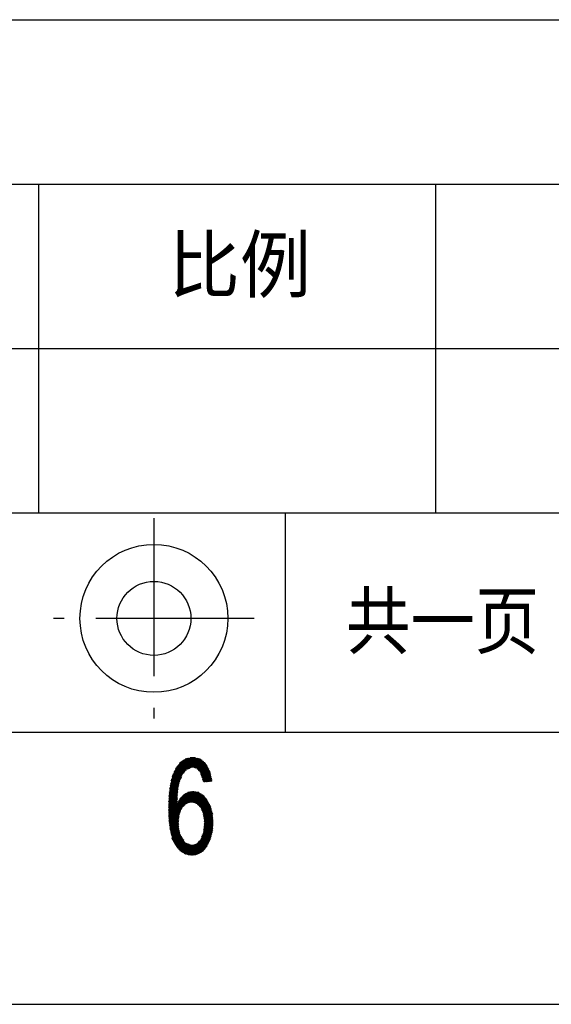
# Model space of a CAD drawing. Header units: millimetres. Extents: x 773 to 1664, y 340 to 970.
# Tile 34 of 60: x 1545 to 1603, y 340 to 448. Entities that reach past the tile are written whole.
import ezdxf
from ezdxf.enums import TextEntityAlignment as Align

# ---------------------------------------------------------------- set-up
doc = ezdxf.new("R2010")
doc.units = ezdxf.units.MM
doc.header["$LTSCALE"] = 46.2
doc.linetypes.add('CENTER', pattern=[0.6, 0.375, -0.075, 0.075, -0.075])
doc.layers.get('0').update_dxf_attribs({"linetype": 'CONTINUOUS'})
doc.layers.add('1', color=7, linetype='CONTINUOUS')
doc.layers.add('DEFAULT_1', color=7, linetype='CENTER')
doc.styles.add('TEXTSTYLE_2', font='txt')
doc.styles.add('TEXTSTYLE_3', font='txt', dxfattribs={"width": 0.9048})

msp = doc.modelspace()

# ---------------------------------------------------------------- linework, layer by layer
at = {"linetype": 'Continuous'}
for p, q in [((1346.099, 448.145), (1633.799, 448.145)), ((1346.099, 430.145), (1633.799, 430.145)), ((1547.099, 430.145), (1547.099, 394.145)), ((1590.599, 430.145), (1590.599, 394.145)), ((1346.099, 412.145), (1633.799, 412.145)), ((1346.099, 394.145), (1633.799, 394.145)), ((1574.099, 394.145), (1574.099, 370.145)), ((1346.099, 370.145), (1633.799, 370.145)), ((772.801, 340.328), (1663.801, 340.328))]:
    msp.add_line(p, q, dxfattribs=at)
for radius in [8.1, 4.05]:
    msp.add_circle((1559.736, 382.59), radius, dxfattribs=at)
at = {"layer": '1', "linetype": 'Continuous'}
for p, q in [((802.848, 370.142), (1633.848, 370.142)), ((1561.404, 363.108), (1563.85, 367.344)), ((1563.751, 367.326), (1561.422, 363.292)), ((1561.446, 363.485), (1563.653, 367.308)), ((1563.554, 367.289), (1561.469, 363.678)), ((1561.493, 363.871), (1563.456, 367.271)), ((1563.357, 367.253), (1561.516, 364.064)), ((1561.54, 364.258), (1563.253, 367.225)), ((1563.112, 367.133), (1561.581, 364.481)), ((1561.646, 364.746), (1562.971, 367.042)), ((1562.83, 366.95), (1561.711, 365.011)), ((1561.776, 365.276), (1562.69, 366.859)), ((1562.469, 366.593), (1562.989, 365.691)), ((1562.498, 366.631), (1565.437, 366.631)), ((1563.038, 365.76), (1562.519, 366.658)), ((1565.375, 366.707), (1562.556, 366.707)), ((1562.569, 366.724), (1563.086, 365.829)), ((1562.615, 366.783), (1565.283, 366.783)), ((1563.134, 365.898), (1562.619, 366.789)), ((1562.673, 366.848), (1563.182, 365.967)), ((1565.191, 366.86), (1562.691, 366.86)), ((1563.252, 365.999), (1562.737, 366.89)), ((1562.801, 366.931), (1563.322, 366.03)), ((1562.808, 366.936), (1565.098, 366.936)), ((1563.391, 366.062), (1562.865, 366.973)), ((1565.006, 367.012), (1562.925, 367.012)), ((1562.929, 367.015), (1563.461, 366.094)), ((1563.948, 367.362), (1562.956, 365.643)), ((1563.531, 366.125), (1562.993, 367.056)), ((1563.043, 367.088), (1564.914, 367.088)), ((1563.057, 367.098), (1563.6, 366.157)), ((1563.67, 366.189), (1563.121, 367.139)), ((1564.822, 367.164), (1563.16, 367.164)), ((1563.185, 367.181), (1563.74, 366.22)), ((1563.248, 365.997), (1564.036, 367.361)), ((1563.81, 366.252), (1563.249, 367.223)), ((1563.291, 367.241), (1564.585, 367.241)), ((1563.323, 367.247), (1563.879, 366.284)), ((1564.114, 367.344), (1563.367, 366.051)), ((1563.954, 366.306), (1563.403, 367.261)), ((1563.482, 367.276), (1564.059, 366.277)), ((1563.487, 366.105), (1564.192, 367.327)), ((1564.164, 366.248), (1563.562, 367.291)), ((1564.27, 367.31), (1563.606, 366.16)), ((1563.641, 367.305), (1564.269, 366.219)), ((1564.239, 367.317), (1563.703, 367.317)), ((1564.374, 366.189), (1563.721, 367.32)), ((1563.725, 366.214), (1564.348, 367.293)), ((1563.8, 367.335), (1564.526, 366.079)), ((1564.426, 367.276), (1563.845, 366.268)), ((1564.737, 365.864), (1563.88, 367.35)), ((1563.955, 366.306), (1564.504, 367.258)), ((1563.96, 367.364), (1565.502, 364.692)), ((1564.582, 367.241), (1564.03, 366.285)), ((1565.585, 364.701), (1564.051, 367.358)), ((1564.106, 366.264), (1564.661, 367.224)), ((1564.152, 367.336), (1565.668, 364.71)), ((1564.739, 367.207), (1564.182, 366.243)), ((1565.75, 364.72), (1564.253, 367.314)), ((1564.258, 366.222), (1564.808, 367.175)), ((1564.868, 367.126), (1564.334, 366.2)), ((1564.353, 367.292), (1565.833, 364.729)), ((1564.409, 366.179), (1564.928, 367.077)), ((1565.916, 364.738), (1564.454, 367.269)), ((1564.987, 367.028), (1564.471, 366.134)), ((1564.527, 366.078), (1565.047, 366.978)), ((1564.555, 367.247), (1565.998, 364.747)), ((1565.106, 366.929), (1564.582, 366.021)), ((1564.638, 365.965), (1565.166, 366.88)), ((1566.079, 364.76), (1564.656, 367.225)), ((1565.226, 366.831), (1564.693, 365.909)), ((1564.749, 365.853), (1565.285, 366.782)), ((1564.757, 367.203), (1566.031, 364.995)), ((1565.345, 366.732), (1564.804, 365.797)), ((1564.852, 365.726), (1565.404, 366.683)), ((1565.449, 366.608), (1564.882, 365.627)), ((1565.983, 365.231), (1564.908, 367.093)), ((1565.076, 366.954), (1565.936, 365.466)), ((1565.888, 365.701), (1565.245, 366.815)), ((1561.86, 365.513), (1562.466, 364.464)), ((1561.883, 365.564), (1562.901, 365.564)), ((1562.49, 364.575), (1561.898, 365.6)), ((1562.954, 365.64), (1561.916, 365.64)), ((1561.936, 365.687), (1562.515, 364.684)), ((1561.949, 365.717), (1563.007, 365.717)), ((1562.383, 366.481), (1561.968, 365.762)), ((1562.55, 364.775), (1561.973, 365.774)), ((1563.06, 365.793), (1561.982, 365.793)), ((1562.011, 365.861), (1562.586, 364.866)), ((1562.015, 365.869), (1563.113, 365.869)), ((1563.167, 365.945), (1562.048, 365.945)), ((1562.621, 364.957), (1562.049, 365.948)), ((1562.081, 366.021), (1563.302, 366.021)), ((1562.087, 366.035), (1562.656, 365.048)), ((1563.47, 366.098), (1562.114, 366.098)), ((1562.692, 365.14), (1562.125, 366.122)), ((1562.149, 366.174), (1563.637, 366.174)), ((1562.168, 366.199), (1562.727, 365.231)), ((1563.805, 366.25), (1562.207, 366.25)), ((1562.762, 365.322), (1562.218, 366.265)), ((1562.265, 366.326), (1565.601, 366.326)), ((1562.268, 366.33), (1562.798, 365.413)), ((1562.845, 365.484), (1562.319, 366.396)), ((1565.56, 366.402), (1562.323, 366.402)), ((1562.369, 366.461), (1562.893, 365.553)), ((1562.382, 366.479), (1565.519, 366.479)), ((1562.941, 365.622), (1562.419, 366.527)), ((1565.478, 366.555), (1562.44, 366.555)), ((1565.642, 366.25), (1564.156, 366.25)), ((1564.429, 366.174), (1565.683, 366.174)), ((1565.724, 366.098), (1564.507, 366.098)), ((1564.582, 366.021), (1565.765, 366.021)), ((1565.806, 365.945), (1564.658, 365.945)), ((1564.733, 365.869), (1565.847, 365.869)), ((1565.869, 365.793), (1564.808, 365.793)), ((1564.854, 365.717), (1565.885, 365.717)), ((1565.9, 365.64), (1564.878, 365.64)), ((1565.42, 364.683), (1564.891, 365.598)), ((1564.902, 365.564), (1565.916, 365.564)), ((1564.913, 365.527), (1565.492, 366.53)), ((1565.534, 366.451), (1564.944, 365.428)), ((1564.974, 365.329), (1565.577, 366.372)), ((1565.619, 366.293), (1565.005, 365.229)), ((1565.036, 365.13), (1565.661, 366.214)), ((1565.704, 366.135), (1565.066, 365.031)), ((1565.097, 364.932), (1565.746, 366.056)), ((1565.789, 365.977), (1565.128, 364.832)), ((1565.158, 364.733), (1565.831, 365.898)), ((1565.866, 365.807), (1565.203, 364.659)), ((1565.297, 364.669), (1565.889, 365.694)), ((1565.912, 365.581), (1565.392, 364.68)), ((1562.475, 364.505), (1561.387, 362.622)), ((1561.393, 362.784), (1562.566, 364.816)), ((1562.746, 365.28), (1561.399, 362.946)), ((1562.457, 364.421), (1561.566, 364.421)), ((1561.579, 364.475), (1562.29, 363.244)), ((1561.585, 364.497), (1562.473, 364.497)), ((1562.489, 364.574), (1561.604, 364.574)), ((1562.304, 363.373), (1561.606, 364.582)), ((1561.622, 364.65), (1562.506, 364.65)), ((1561.632, 364.689), (1562.318, 363.502)), ((1562.531, 364.726), (1561.641, 364.726)), ((1562.331, 363.63), (1561.658, 364.796)), ((1561.66, 364.802), (1562.561, 364.802)), ((1562.591, 364.878), (1561.678, 364.878)), ((1561.684, 364.903), (1562.345, 363.759)), ((1561.697, 364.955), (1562.62, 364.955)), ((1562.358, 363.888), (1561.711, 365.01)), ((1562.65, 365.031), (1561.716, 365.031)), ((1561.734, 365.107), (1562.679, 365.107)), ((1561.737, 365.117), (1562.372, 364.017)), ((1562.709, 365.183), (1561.753, 365.183)), ((1562.395, 364.129), (1561.763, 365.224)), ((1561.772, 365.259), (1562.738, 365.259)), ((1561.789, 365.331), (1562.419, 364.241)), ((1562.768, 365.336), (1561.79, 365.336)), ((1561.817, 365.412), (1562.797, 365.412)), ((1562.442, 364.352), (1561.823, 365.426)), ((1562.848, 365.488), (1561.85, 365.488)), ((1565.931, 365.488), (1564.925, 365.488)), ((1564.949, 365.412), (1565.946, 365.412)), ((1565.962, 365.336), (1564.972, 365.336)), ((1564.993, 365.27), (1565.337, 364.673)), ((1564.996, 365.259), (1565.978, 365.259)), ((1565.993, 365.183), (1565.019, 365.183)), ((1565.043, 365.107), (1566.008, 365.107)), ((1566.024, 365.031), (1565.066, 365.031)), ((1565.09, 364.955), (1566.039, 364.955)), ((1565.254, 364.664), (1565.094, 364.942)), ((1566.055, 364.878), (1565.114, 364.878)), ((1565.137, 364.802), (1566.07, 364.802)), ((1565.807, 364.726), (1565.161, 364.726)), ((1565.486, 364.69), (1565.935, 365.468)), ((1565.958, 365.356), (1565.58, 364.701)), ((1565.674, 364.711), (1565.981, 365.243)), ((1566.004, 365.13), (1565.768, 364.722)), ((1565.862, 364.732), (1566.027, 365.017)), ((1566.049, 364.905), (1565.956, 364.743)), ((1566.05, 364.753), (1566.072, 364.792)), ((1561.359, 361.811), (1562.314, 363.464)), ((1562.333, 363.65), (1561.365, 361.973)), ((1561.37, 362.135), (1562.353, 363.837)), ((1562.373, 364.023), (1561.376, 362.297)), ((1561.382, 362.459), (1562.424, 364.264)), ((1563.244, 363.398), (1561.429, 360.255)), ((1562.302, 363.354), (1561.43, 363.354)), ((1562.591, 361.351), (1561.431, 363.361)), ((1561.439, 363.431), (1562.31, 363.431)), ((1561.444, 360.129), (1563.371, 363.466)), ((1561.446, 363.487), (1562.629, 361.437)), ((1562.318, 363.507), (1561.448, 363.507)), ((1561.458, 363.583), (1562.326, 363.583)), ((1563.498, 363.534), (1561.46, 360.004)), ((1562.667, 361.524), (1561.461, 363.613)), ((1562.334, 363.659), (1561.467, 363.659)), ((1561.476, 363.735), (1562.342, 363.735)), ((1561.476, 359.878), (1563.604, 363.565)), ((1561.477, 363.739), (1562.259, 362.384)), ((1562.35, 363.812), (1561.485, 363.812)), ((1563.702, 363.582), (1561.491, 359.753)), ((1562.264, 362.527), (1561.492, 363.864)), ((1561.495, 363.888), (1562.358, 363.888)), ((1562.366, 363.964), (1561.504, 363.964)), ((1561.507, 363.99), (1562.269, 362.671)), ((1561.507, 359.628), (1563.799, 363.598)), ((1561.513, 364.04), (1562.376, 364.04)), ((1562.392, 364.116), (1561.523, 364.116)), ((1562.274, 362.815), (1561.523, 364.116)), ((1561.532, 364.193), (1562.409, 364.193)), ((1561.538, 364.242), (1562.279, 362.959)), ((1562.425, 364.269), (1561.541, 364.269)), ((1561.55, 364.345), (1562.441, 364.345)), ((1562.283, 363.103), (1561.553, 364.368)), ((1563.897, 363.615), (1562.983, 362.033)), ((1564.899, 363.354), (1563.162, 363.354)), ((1563.711, 362.459), (1563.187, 363.368)), ((1563.192, 362.241), (1563.994, 363.632)), ((1563.254, 363.404), (1563.787, 362.48)), ((1563.304, 363.431), (1564.776, 363.431)), ((1563.865, 362.499), (1563.321, 363.44)), ((1564.082, 363.631), (1563.347, 362.358)), ((1563.389, 363.475), (1563.97, 362.469)), ((1564.653, 363.507), (1563.447, 363.507)), ((1563.452, 362.387), (1564.162, 363.616)), ((1564.074, 362.44), (1563.456, 363.511)), ((1563.523, 363.547), (1564.179, 362.411)), ((1564.241, 363.602), (1563.557, 362.416)), ((1564.284, 362.381), (1563.601, 363.565)), ((1563.662, 362.445), (1564.321, 363.587)), ((1563.681, 363.578), (1564.389, 362.352)), ((1563.709, 363.583), (1564.342, 363.583)), ((1564.571, 362.19), (1563.761, 363.592)), ((1564.4, 363.572), (1563.767, 362.475)), ((1563.842, 363.605), (1564.788, 361.966)), ((1563.868, 362.498), (1564.48, 363.558)), ((1566.17, 359.725), (1563.922, 363.619)), ((1564.559, 363.543), (1563.944, 362.477)), ((1564.002, 363.633), (1566.18, 359.86)), ((1564.019, 362.455), (1564.634, 363.519)), ((1566.191, 359.994), (1564.092, 363.629)), ((1564.698, 363.479), (1564.095, 362.434)), ((1564.171, 362.413), (1564.763, 363.439)), ((1564.19, 363.611), (1566.201, 360.128)), ((1564.828, 363.398), (1564.247, 362.392)), ((1566.208, 360.27), (1564.289, 363.593)), ((1564.323, 362.371), (1564.893, 363.358)), ((1564.387, 363.575), (1566.194, 360.445)), ((1566.181, 360.62), (1564.486, 363.556)), ((1564.584, 363.538), (1566.168, 360.795)), ((1566.155, 360.97), (1564.711, 363.471)), ((1564.849, 363.386), (1566.142, 361.146)), ((1562.294, 363.277), (1561.36, 361.659)), ((1561.365, 361.516), (1562.284, 363.107)), ((1562.278, 362.945), (1561.37, 361.372)), ((1561.375, 361.228), (1562.273, 362.783)), ((1562.256, 362.288), (1561.376, 362.288)), ((1561.378, 362.364), (1562.258, 362.364)), ((1561.379, 362.383), (1562.433, 360.558)), ((1562.267, 362.621), (1561.38, 361.084)), ((1562.261, 362.44), (1561.381, 362.44)), ((1562.448, 360.685), (1561.384, 362.527)), ((1561.384, 362.516), (1562.264, 362.516)), ((1561.385, 360.941), (1562.262, 362.459)), ((1562.266, 362.592), (1561.386, 362.592)), ((1561.389, 362.671), (1562.462, 360.812)), ((1561.389, 362.669), (1562.269, 362.669)), ((1562.256, 362.297), (1561.39, 360.797)), ((1562.271, 362.745), (1561.392, 362.745)), ((1561.394, 362.821), (1562.274, 362.821)), ((1562.477, 360.939), (1561.394, 362.815)), ((1561.395, 360.654), (1562.741, 362.985)), ((1562.276, 362.897), (1561.397, 362.897)), ((1561.399, 362.958), (1562.492, 361.066)), ((1562.95, 363.193), (1561.4, 360.51)), ((1561.4, 362.973), (1562.279, 362.973)), ((1562.282, 363.05), (1561.402, 363.05)), ((1562.515, 361.179), (1561.404, 363.102)), ((1561.405, 363.126), (1562.284, 363.126)), ((1562.287, 363.202), (1561.411, 363.202)), ((1561.413, 360.38), (1563.116, 363.33)), ((1561.415, 363.235), (1562.553, 361.265)), ((1561.42, 363.278), (1562.294, 363.278)), ((1563.238, 362.288), (1562.281, 362.288)), ((1562.298, 362.317), (1562.706, 361.61)), ((1562.325, 362.364), (1563.369, 362.364)), ((1562.744, 361.696), (1562.342, 362.392)), ((1563.642, 362.44), (1562.37, 362.44)), ((1562.386, 362.468), (1562.782, 361.783)), ((1562.415, 362.516), (1565.66, 362.516)), ((1562.82, 361.869), (1562.431, 362.543)), ((1565.621, 362.592), (1562.459, 362.592)), ((1562.475, 362.619), (1562.876, 361.925)), ((1562.504, 362.669), (1565.582, 362.669)), ((1562.931, 361.981), (1562.519, 362.695)), ((1565.524, 362.745), (1562.549, 362.745)), ((1562.564, 362.77), (1562.987, 362.037)), ((1562.593, 362.821), (1565.459, 362.821)), ((1563.043, 362.092), (1562.608, 362.846)), ((1565.394, 362.897), (1562.653, 362.897)), ((1562.662, 362.905), (1563.099, 362.148)), ((1563.155, 362.204), (1562.717, 362.961)), ((1562.73, 362.973), (1565.329, 362.973)), ((1562.773, 363.017), (1563.21, 362.26)), ((1565.264, 363.05), (1562.806, 363.05)), ((1563.266, 362.316), (1562.829, 363.073)), ((1562.882, 363.126), (1565.199, 363.126)), ((1562.885, 363.129), (1563.332, 362.354)), ((1563.408, 362.375), (1562.941, 363.184)), ((1565.134, 363.202), (1562.958, 363.202)), ((1562.996, 363.24), (1563.484, 362.396)), ((1563.034, 363.278), (1565.022, 363.278)), ((1563.56, 362.417), (1563.052, 363.296)), ((1563.12, 363.332), (1563.635, 362.438)), ((1565.699, 362.44), (1564.075, 362.44)), ((1564.348, 362.364), (1565.738, 362.364)), ((1564.958, 363.318), (1564.398, 362.35)), ((1564.46, 362.304), (1565.022, 363.278)), ((1565.777, 362.288), (1564.476, 362.288)), ((1565.087, 363.238), (1564.515, 362.247)), ((1564.571, 362.19), (1565.146, 363.188)), ((1565.199, 363.126), (1564.626, 362.134)), ((1564.681, 362.077), (1565.251, 363.064)), ((1565.304, 363.003), (1564.736, 362.02)), ((1564.791, 361.963), (1565.356, 362.941)), ((1565.409, 362.88), (1564.846, 361.906)), ((1564.895, 361.838), (1565.461, 362.818)), ((1565.513, 362.757), (1564.931, 361.749)), ((1564.968, 361.66), (1565.566, 362.695)), ((1566.08, 361.404), (1564.986, 363.3)), ((1565.609, 362.617), (1565.005, 361.571)), ((1565.041, 361.482), (1565.65, 362.536)), ((1565.691, 362.455), (1565.078, 361.393)), ((1565.115, 361.304), (1565.733, 362.374)), ((1565.124, 363.214), (1566.008, 361.682)), ((1565.774, 362.294), (1565.151, 361.215)), ((1565.936, 361.959), (1565.396, 362.894)), ((1561.357, 361.754), (1562.769, 361.754)), ((1561.359, 361.808), (1562.413, 359.982)), ((1562.736, 361.678), (1561.359, 361.678)), ((1562.803, 361.83), (1561.36, 361.83)), ((1562.426, 359.807), (1561.36, 361.654)), ((1561.362, 361.602), (1562.702, 361.602)), ((1561.363, 361.907), (1562.857, 361.907)), ((1562.4, 360.158), (1561.364, 361.952)), ((1562.668, 361.526), (1561.364, 361.526)), ((1562.933, 361.983), (1561.365, 361.983)), ((1561.366, 361.492), (1562.439, 359.632)), ((1561.367, 361.449), (1562.634, 361.449)), ((1561.368, 362.059), (1563.01, 362.059)), ((1561.369, 362.096), (1562.403, 360.304)), ((1563.086, 362.135), (1561.37, 362.135)), ((1562.601, 361.373), (1561.37, 361.373)), ((1562.485, 359.4), (1561.371, 361.33)), ((1561.372, 361.297), (1562.567, 361.297)), ((1561.373, 362.211), (1563.162, 362.211)), ((1562.418, 360.431), (1561.374, 362.24)), ((1562.533, 361.221), (1561.375, 361.221)), ((1562.594, 361.359), (1561.522, 359.502)), ((1564.55, 362.211), (1565.816, 362.211)), ((1565.855, 362.135), (1564.624, 362.135)), ((1564.698, 362.059), (1565.894, 362.059)), ((1565.93, 361.983), (1564.772, 361.983)), ((1564.846, 361.907), (1565.95, 361.907)), ((1565.97, 361.83), (1564.898, 361.83)), ((1564.929, 361.754), (1565.989, 361.754)), ((1566.009, 361.678), (1564.961, 361.678)), ((1564.976, 361.641), (1566.159, 359.591)), ((1564.992, 361.602), (1566.029, 361.602)), ((1566.049, 361.526), (1565.023, 361.526)), ((1565.055, 361.449), (1566.069, 361.449)), ((1566.088, 361.373), (1565.086, 361.373)), ((1565.117, 361.297), (1566.108, 361.297)), ((1566.128, 361.221), (1565.149, 361.221)), ((1565.187, 361.124), (1565.815, 362.213)), ((1565.857, 362.132), (1565.2, 360.995)), ((1565.214, 360.866), (1565.898, 362.051)), ((1565.935, 361.963), (1565.227, 360.736)), ((1565.24, 359.692), (1566.126, 361.227)), ((1565.241, 360.607), (1565.963, 361.858)), ((1565.99, 361.753), (1565.254, 360.478)), ((1566.099, 361.332), (1565.259, 359.877)), ((1565.268, 360.349), (1566.017, 361.648)), ((1565.278, 360.062), (1566.072, 361.437)), ((1566.044, 361.542), (1565.281, 360.22)), ((1561.377, 361.168), (1562.546, 359.143)), ((1561.378, 361.145), (1562.501, 361.145)), ((1562.492, 361.068), (1561.38, 361.068)), ((1563.897, 356.651), (1561.383, 361.005)), ((1561.383, 360.992), (1562.483, 360.992)), ((1562.474, 360.916), (1561.386, 360.916)), ((1561.388, 360.843), (1563.798, 356.669)), ((1561.389, 360.84), (1562.465, 360.84)), ((1562.457, 360.764), (1561.391, 360.764)), ((1561.394, 360.687), (1562.448, 360.687)), ((1563.699, 356.688), (1561.394, 360.681)), ((1562.439, 360.611), (1561.397, 360.611)), ((1561.399, 360.535), (1562.43, 360.535)), ((1561.4, 360.518), (1563.601, 356.706)), ((1562.421, 360.459), (1561.403, 360.459)), ((1561.413, 360.383), (1562.412, 360.383)), ((1563.502, 356.724), (1561.419, 360.332)), ((1562.403, 360.306), (1561.422, 360.306)), ((1561.432, 360.23), (1562.395, 360.23)), ((1562.4, 360.154), (1561.441, 360.154)), ((1561.443, 360.138), (1563.404, 356.743)), ((1561.54, 359.381), (1562.486, 361.019)), ((1562.464, 360.828), (1561.567, 359.275)), ((1561.594, 359.169), (1562.442, 360.638)), ((1562.42, 360.447), (1561.621, 359.063)), ((1561.647, 358.957), (1562.398, 360.256)), ((1562.403, 360.114), (1561.674, 358.85)), ((1566.185, 360.567), (1563.925, 356.652)), ((1564.023, 356.669), (1566.195, 360.432)), ((1566.205, 360.297), (1564.121, 356.687)), ((1564.219, 356.705), (1566.202, 360.139)), ((1564.984, 358.639), (1566.175, 360.702)), ((1566.165, 360.837), (1565.177, 359.126)), ((1565.18, 361.145), (1566.142, 361.145)), ((1566.149, 359.457), (1565.187, 361.123)), ((1566.148, 361.068), (1565.192, 361.068)), ((1565.2, 360.992), (1566.153, 360.992)), ((1565.203, 359.323), (1566.155, 360.971)), ((1565.206, 360.937), (1566.138, 359.323)), ((1566.159, 360.916), (1565.208, 360.916)), ((1565.216, 360.84), (1566.165, 360.84)), ((1566.145, 361.106), (1565.222, 359.507)), ((1566.17, 360.764), (1565.224, 360.764)), ((1566.116, 359.209), (1565.226, 360.751)), ((1565.232, 360.687), (1566.176, 360.687)), ((1566.182, 360.611), (1565.24, 360.611)), ((1565.245, 360.565), (1566.089, 359.103)), ((1565.248, 360.535), (1566.188, 360.535)), ((1566.193, 360.459), (1565.256, 360.459)), ((1565.264, 360.383), (1566.199, 360.383)), ((1566.062, 358.997), (1565.264, 360.379)), ((1566.205, 360.306), (1565.272, 360.306)), ((1565.28, 360.23), (1566.209, 360.23)), ((1565.284, 360.193), (1566.035, 358.891)), ((1566.203, 360.154), (1565.287, 360.154)), ((1561.451, 360.078), (1562.406, 360.078)), ((1562.412, 360.002), (1561.46, 360.002)), ((1563.305, 356.761), (1561.467, 359.944)), ((1561.47, 359.925), (1562.417, 359.925)), ((1562.423, 359.849), (1561.479, 359.849)), ((1561.489, 359.773), (1562.429, 359.773)), ((1561.492, 359.75), (1563.207, 356.779)), ((1562.435, 359.697), (1561.498, 359.697)), ((1561.508, 359.621), (1562.44, 359.621)), ((1563.068, 356.867), (1561.516, 359.555)), ((1562.451, 359.544), (1561.517, 359.544)), ((1561.527, 359.468), (1562.469, 359.468)), ((1562.487, 359.392), (1561.537, 359.392)), ((1561.549, 359.345), (1562.928, 356.956)), ((1561.557, 359.316), (1562.505, 359.316)), ((1562.523, 359.24), (1561.576, 359.24)), ((1561.595, 359.163), (1562.541, 359.163)), ((1562.559, 359.087), (1561.614, 359.087)), ((1562.788, 357.046), (1561.618, 359.074)), ((1561.701, 358.744), (1562.413, 359.979)), ((1562.424, 359.844), (1561.728, 358.638)), ((1561.754, 358.532), (1562.434, 359.709)), ((1562.444, 359.575), (1561.792, 358.444)), ((1561.83, 358.359), (1562.47, 359.466)), ((1562.495, 359.358), (1561.869, 358.273)), ((1561.908, 358.188), (1562.521, 359.25)), ((1562.546, 359.142), (1561.946, 358.102)), ((1561.985, 358.017), (1562.572, 359.033)), ((1566.188, 359.963), (1564.317, 356.722)), ((1564.416, 356.74), (1566.174, 359.786)), ((1566.161, 359.61), (1564.514, 356.758)), ((1564.641, 356.826), (1566.147, 359.433)), ((1566.125, 359.243), (1564.777, 356.908)), ((1565.738, 358.034), (1565.149, 359.055)), ((1566.085, 359.087), (1565.162, 359.087)), ((1565.185, 359.145), (1565.778, 358.118)), ((1565.187, 359.163), (1566.104, 359.163)), ((1566.124, 359.24), (1565.194, 359.24)), ((1565.817, 358.202), (1565.198, 359.275)), ((1565.202, 359.316), (1566.137, 359.316)), ((1566.143, 359.392), (1565.21, 359.392)), ((1565.211, 359.404), (1565.857, 358.286)), ((1565.218, 359.468), (1566.149, 359.468)), ((1565.897, 358.369), (1565.224, 359.534)), ((1566.155, 359.544), (1565.225, 359.544)), ((1565.233, 359.621), (1566.161, 359.621)), ((1565.237, 359.664), (1565.928, 358.468)), ((1566.167, 359.697), (1565.241, 359.697)), ((1565.248, 359.773), (1566.173, 359.773)), ((1565.954, 358.574), (1565.251, 359.793)), ((1566.179, 359.849), (1565.256, 359.849)), ((1565.264, 359.925), (1566.185, 359.925)), ((1565.264, 359.923), (1565.981, 358.68)), ((1566.191, 360.002), (1565.272, 360.002)), ((1566.008, 358.786), (1565.277, 360.053)), ((1565.279, 360.078), (1566.197, 360.078)), ((1561.634, 359.011), (1562.577, 359.011)), ((1562.602, 358.935), (1561.653, 358.935)), ((1561.672, 358.859), (1562.648, 358.859)), ((1561.686, 358.803), (1562.648, 357.136)), ((1562.693, 358.782), (1561.691, 358.782)), ((1561.711, 358.706), (1562.739, 358.706)), ((1562.784, 358.63), (1561.73, 358.63)), ((1561.749, 358.554), (1562.83, 358.554)), ((1562.402, 357.41), (1561.754, 358.532)), ((1562.876, 358.478), (1561.777, 358.478)), ((1561.811, 358.401), (1562.921, 358.401)), ((1562.967, 358.325), (1561.846, 358.325)), ((1561.88, 358.249), (1563.012, 358.249)), ((1563.058, 358.173), (1561.914, 358.173)), ((1561.949, 358.097), (1563.103, 358.097)), ((1563.155, 358.02), (1561.983, 358.02)), ((1562.603, 358.934), (1562.023, 357.931)), ((1562.062, 357.846), (1562.647, 358.859)), ((1562.692, 358.784), (1562.111, 357.778)), ((1562.162, 357.713), (1562.737, 358.71)), ((1562.782, 358.635), (1562.213, 357.649)), ((1562.264, 357.585), (1562.826, 358.56)), ((1562.871, 358.485), (1562.314, 357.521)), ((1562.365, 357.457), (1562.916, 358.41)), ((1562.961, 358.335), (1562.416, 357.392)), ((1562.467, 357.328), (1563.005, 358.26)), ((1563.05, 358.185), (1562.518, 357.264)), ((1562.569, 357.2), (1563.095, 358.11)), ((1563.14, 358.036), (1562.628, 357.149)), ((1562.692, 357.108), (1563.207, 357.999)), ((1563.277, 357.969), (1562.756, 357.067)), ((1563.207, 357.999), (1563.979, 356.661)), ((1564.504, 357.96), (1563.763, 356.676)), ((1563.842, 356.661), (1564.743, 358.222)), ((1565.058, 357.079), (1564.532, 357.99)), ((1565.732, 358.02), (1564.559, 358.02)), ((1564.585, 358.049), (1565.117, 357.129)), ((1564.629, 358.097), (1565.768, 358.097)), ((1565.169, 357.191), (1564.639, 358.108)), ((1564.693, 358.167), (1565.221, 357.253)), ((1565.804, 358.173), (1564.698, 358.173)), ((1565.274, 357.315), (1564.747, 358.226)), ((1564.768, 358.249), (1565.84, 358.249)), ((1564.801, 358.285), (1565.326, 357.376)), ((1565.876, 358.325), (1564.838, 358.325)), ((1565.378, 357.438), (1564.855, 358.344)), ((1564.89, 358.401), (1565.911, 358.401)), ((1564.898, 358.422), (1565.431, 357.5)), ((1564.913, 356.991), (1566.055, 358.97)), ((1565.93, 358.478), (1564.92, 358.478)), ((1565.483, 357.562), (1564.934, 358.513)), ((1564.95, 358.554), (1565.949, 358.554)), ((1564.97, 358.603), (1565.535, 357.624)), ((1565.969, 358.63), (1564.98, 358.63)), ((1565.58, 357.698), (1565.006, 358.693)), ((1565.011, 358.706), (1565.988, 358.706)), ((1565.041, 358.784), (1565.62, 357.782)), ((1566.007, 358.782), (1565.041, 358.782)), ((1565.986, 358.697), (1565.048, 357.073)), ((1565.071, 358.859), (1566.027, 358.859)), ((1565.659, 357.866), (1565.077, 358.874)), ((1566.046, 358.935), (1565.101, 358.935)), ((1565.113, 358.964), (1565.699, 357.95)), ((1565.132, 359.011), (1566.066, 359.011)), ((1565.28, 357.322), (1565.916, 358.425)), ((1562.017, 357.944), (1563.336, 357.944)), ((1563.516, 357.868), (1562.052, 357.868)), ((1562.059, 357.853), (1562.079, 357.817)), ((1562.1, 357.792), (1563.697, 357.792)), ((1563.878, 357.716), (1562.16, 357.716)), ((1562.22, 357.639), (1565.548, 357.639)), ((1565.484, 357.563), (1562.281, 357.563)), ((1562.341, 357.487), (1565.419, 357.487)), ((1565.355, 357.411), (1562.402, 357.411)), ((1562.462, 357.334), (1565.29, 357.334)), ((1565.226, 357.258), (1562.523, 357.258)), ((1562.583, 357.182), (1565.161, 357.182)), ((1565.097, 357.106), (1562.695, 357.106)), ((1562.814, 357.03), (1564.976, 357.03)), ((1562.821, 357.026), (1563.348, 357.939)), ((1563.419, 357.909), (1562.885, 356.984)), ((1564.851, 356.953), (1562.933, 356.953)), ((1562.949, 356.943), (1563.489, 357.879)), ((1563.56, 357.849), (1563.013, 356.902)), ((1563.051, 356.877), (1564.726, 356.877)), ((1563.077, 356.861), (1563.631, 357.82)), ((1563.702, 357.79), (1563.142, 356.819)), ((1563.207, 356.779), (1563.773, 357.76)), ((1563.843, 357.73), (1563.286, 356.765)), ((1564.058, 356.676), (1563.323, 357.949)), ((1563.365, 356.75), (1563.925, 357.718)), ((1563.439, 357.9), (1564.138, 356.69)), ((1564.032, 357.751), (1563.445, 356.735)), ((1563.524, 356.72), (1564.139, 357.785)), ((1564.218, 356.704), (1563.556, 357.851)), ((1564.246, 357.818), (1563.604, 356.705)), ((1563.672, 357.802), (1564.298, 356.719)), ((1563.683, 356.691), (1564.353, 357.851)), ((1564.377, 356.733), (1563.788, 357.753)), ((1563.901, 357.711), (1564.457, 356.747)), ((1565.588, 357.716), (1563.916, 357.716)), ((1564.536, 356.762), (1563.975, 357.734)), ((1564.05, 357.757), (1564.602, 356.802)), ((1564.667, 356.841), (1564.125, 357.78)), ((1564.161, 357.792), (1565.624, 357.792)), ((1564.199, 357.803), (1564.732, 356.881)), ((1564.797, 356.921), (1564.274, 357.827)), ((1564.349, 357.85), (1564.862, 356.96)), ((1565.66, 357.868), (1564.407, 357.868)), ((1564.927, 357), (1564.423, 357.873)), ((1564.478, 357.931), (1564.992, 357.039)), ((1564.49, 357.944), (1565.696, 357.944)), ((1564.601, 356.801), (1563.17, 356.801)), ((1563.499, 356.725), (1564.332, 356.725))]:
    msp.add_line(p, q, dxfattribs=at)
at = {"layer": 'DEFAULT_1', "linetype": 'CENTER'}
for p, q in [((1559.736, 393.569), (1559.736, 371.61)), ((1570.715, 382.59), (1548.756, 382.59))]:
    msp.add_line(p, q, dxfattribs=at)

# ---------------------------------------------------------------- texts
at = {"layer": '1', "linetype": 'Continuous', "style": 'TEXTSTYLE_2'}
msp.add_text('比例', height=6, dxfattribs=at).set_placement((1569.151, 418.328), align=Align.CENTER)
at = {"layer": '1', "linetype": 'Continuous', "style": 'TEXTSTYLE_3', "width": 0.9048}
msp.add_text('共一页 第一页', height=6, dxfattribs=at).set_placement((1603.801, 379.328), align=Align.CENTER)

doc.saveas('drawing.dxf')
